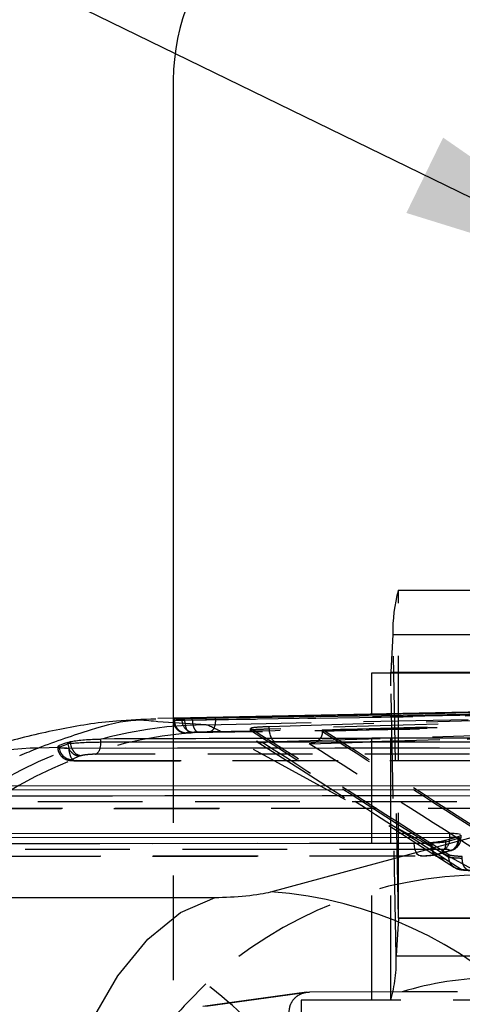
# Model space of a CAD drawing. Extents: x 39 to 778, y 26 to 580.
# Tile 10 of 41: x 255 to 266, y 78 to 102. Entities that reach past the tile are written whole.
import ezdxf

# ---------------------------------------------------------------- set-up
doc = ezdxf.new("R2010")
doc.units = 0
doc.header["$LTSCALE"] = 2
doc.linetypes.add('HIDDEN', pattern=[1.905, 1.27, -0.635])
doc.layers.get('0').update_dxf_attribs({"linetype": 'CONTINUOUS'})
doc.styles.add('SLDTEXTSTYLE0', font='TXT', dxfattribs={"width": 0.75})
doc.dimstyles.new('SLDDIMSTYLE1', dxfattribs={"dimtxt": 7, "dimasz": 6.604, "dimexe": 0, "dimexo": 0.0625, "dimgap": 1.75, "dimtad": 1, "dimdec": 3, "dimrnd": 1e-09, "dimzin": 12, "dimtxsty": 'SLDTEXTSTYLE0', "dimsah": 1, "dimcen": 0.09, "dimazin": 3, "dimtfac": 1, "dimtdec": 3, "dimtofl": 0, "dimtmove": 0, "dimatfit": 3, "dimtolj": 1, "dimtzin": 12})
doc.dimstyles.new('SLDDIMSTYLE4', dxfattribs={"dimtxt": 7, "dimasz": 6.604, "dimexe": 0, "dimexo": 0.0625, "dimgap": 1.75, "dimtad": 1, "dimdec": 3, "dimrnd": 1e-09, "dimzin": 12, "dimtxsty": 'SLDTEXTSTYLE0', "dimblk1": 'NONE', "dimsah": 1, "dimcen": 0, "dimazin": 3, "dimtfac": 1, "dimtdec": 3, "dimtmove": 0, "dimatfit": 3, "dimtolj": 1, "dimtzin": 12})

# ---------------------------------------------------------------- blocks, each defined once
blk = doc.blocks.new('_D_7')
at = {"color": 179, "linetype": 'CONTINUOUS'}
for p, q in [((258.822, 102.857), (258.822, 135.248)), ((323.822, 102.857), (323.822, 135.248)), ((258.822, 133.248), (323.822, 133.248))]:
    blk.add_line(p, q, dxfattribs=at)
for points in [[(258.822, 133.248), (265.426, 132.232), (265.426, 134.264)], [(323.822, 133.248), (317.218, 134.264), (317.218, 132.232)]]:
    blk.add_solid(points, dxfattribs=at)
at = {"color": 179, "linetype": 'CONTINUOUS', "insert": (281.642, 142.271, -138.306), "char_height": 7, "attachment_point": 1, "style": 'SLDTEXTSTYLE0'}
blk.add_mtext('65', dxfattribs=at)
blk = doc.blocks.new('_D_9')
at = {"color": 179, "linetype": 'CONTINUOUS'}
for q in [(217.561, 121.636), (280.291, 91.057)]:
    blk.add_line((270.853, 95.658), q, dxfattribs=at)
blk.add_solid([(270.853, 95.658), (265.362, 99.465), (264.471, 97.638)], dxfattribs=at)
at = {"color": 179, "linetype": 'CONTINUOUS', "char_height": 7, "attachment_point": 1, "rotation": 334.012, "style": 'SLDTEXTSTYLE0'}
for s, insert in [('%%c', (221.498, 129.713, -138.306)), ('10,5', (231.034, 125.183, -138.306))]:
    blk.add_mtext(s, dxfattribs=dict(at, insert=insert))
blk = doc.blocks.new('_NONE')

msp = doc.modelspace()

# ---------------------------------------------------------------- linework, layer by layer
at = {"color": 7, "linetype": 'CONTINUOUS'}
for p, q in [((258.821846, 100.85741), (258.821846, 85.392952)), ((264.278134, 88.49491), (289.664429, 88.49491)), ((264.146137, 87.418088), (264.094382, 86.508307)), ((263.632084, 85.488608), (263.632084, 86.494909)), ((263.632084, 86.494909), (289.01838, 86.494909)), ((277.729416, 85.768947), (258.44304, 85.385417)), ((258.444042, 85.306855), (258.403593, 85.309356)), ((259.281603, 85.378876), (259.281603, 85.401073)), ((256.05533, 84.689907), (256.262922, 84.773397)), ((256.05533, 84.689907), (256.05533, 84.728196)), ((256.262907, 84.806244), (256.326367, 84.823621)), ((256.262907, 84.77341), (256.262907, 84.806244)), ((256.262922, 84.773397), (256.262907, 84.77341)), ((256.262922, 84.773397), (256.288153, 84.667401)), ((256.326367, 84.782183), (256.326367, 84.823621)), ((256.326386, 84.782172), (256.326367, 84.782183)), ((257.068527, 84.815375), (257.068527, 84.88799)), ((257.068527, 84.815375), (273.757002, 84.822533)), ((256.077775, 84.680099), (255.545308, 84.66951)), ((256.297016, 84.667202), (272.896144, 84.674367)), ((261.18746, 81.184407), (273.509882, 84.516033)), ((269.640106, 83.753518), (254.191135, 83.746889)), ((254.191135, 83.658268), (269.640106, 83.664896)), ((253.420131, 83.510238), (268.77904, 83.516826)), ((265.522656, 82.595879), (251.313747, 82.589782)), ((265.522656, 82.507256), (265.522656, 82.595879)), ((250.542742, 82.353131), (264.661591, 82.359187)), ((251.313747, 82.501161), (265.522656, 82.507256)), ((265.426469, 82.437215), (265.72452, 82.521014)), ((265.522656, 82.507256), (265.521062, 82.46381)), ((265.72452, 82.521014), (265.734748, 82.524011)), ((246.979901, 81.047954), (259.834382, 81.047954))]:
    msp.add_line(p, q, dxfattribs=at)
at = {"color": 7, "linetype": 'HIDDEN'}
for p, q in [((264.278134, 80.55741), (264.278134, 88.49491)), ((264.276491, 80.544012), (264.146137, 87.418088)), ((264.092739, 78.55741), (264.092739, 86.494909)), ((264.224735, 79.634231), (264.094382, 86.508307)), ((259.843745, 85.358861), (266.899555, 85.484409)), ((262.434717, 85.110943), (276.438373, 85.528751)), ((262.434717, 85.078157), (276.438373, 85.495965)), ((263.632084, 78.55741), (263.632084, 85.488608)), ((259.620157, 85.234107), (258.444042, 85.306855)), ((258.821846, 85.392952), (258.821846, 46.321869)), ((258.821939, 85.377667), (258.821939, 85.335981)), ((258.847003, 85.337499), (258.847003, 85.381139)), ((259.094973, 85.335547), (259.094973, 85.375836)), ((259.281603, 85.353054), (259.281603, 85.378876)), ((259.281603, 85.353018), (259.281603, 85.353054)), ((259.620157, 85.234107), (268.36354, 85.407979)), ((259.843745, 85.358884), (259.843745, 85.387971)), ((259.843745, 85.358861), (259.843745, 85.358884)), ((261.144516, 85.192598), (268.36354, 85.407979)), ((276.705627, 85.209103), (262.115934, 84.77381)), ((262.138003, 84.773721), (276.714655, 85.208624)), ((266.333978, 81.587273), (259.982567, 85.06288)), ((260.695123, 85.092034), (260.695123, 85.141545)), ((261.144516, 85.126508), (261.144516, 85.192598)), ((262.434668, 85.061604), (262.434717, 85.078157)), ((262.434717, 85.078157), (262.434717, 85.110943)), ((256.023259, 84.7049), (256.023259, 84.678847)), ((272.896144, 84.668697), (256.297016, 84.66153)), ((256.297016, 84.66153), (256.297016, 84.667202)), ((273.625414, 84.525361), (256.936939, 84.518201)), ((256.566336, 84.476232), (256.358721, 84.392733)), ((256.449719, 84.36153), (273.048849, 84.368696)), ((256.470581, 84.364358), (273.069709, 84.371524)), ((268.77904, 83.511157), (253.420131, 83.504567)), ((269.508514, 83.367722), (254.060653, 83.361094)), ((253.572838, 83.204567), (268.931749, 83.211157)), ((253.593699, 83.207395), (268.952611, 83.213983)), ((264.661591, 82.353517), (250.542742, 82.34746)), ((264.661591, 82.353517), (264.661591, 82.359187)), ((265.066502, 82.304505), (265.066502, 82.354018)), ((265.095617, 82.335421), (265.066502, 82.354018)), ((265.72452, 82.472942), (265.426469, 82.389144)), ((265.426469, 82.389144), (265.426469, 82.437215)), ((265.72452, 82.472942), (265.72452, 82.521014)), ((265.734748, 82.474975), (265.72455, 82.471987)), ((265.734748, 82.474975), (265.734748, 82.524011)), ((265.734772, 82.474205), (265.734748, 82.474975)), ((265.795571, 82.489851), (265.795571, 82.557661)), ((265.391064, 82.210082), (251.183265, 82.203988)), ((265.066502, 82.304505), (265.095617, 82.285909)), ((265.095617, 82.285909), (265.095617, 82.335421)), ((265.500185, 82.076989), (265.095617, 82.335421)), ((265.095617, 82.285909), (265.500167, 82.027487)), ((265.186216, 82.09197), (265.48255, 82.175286)), ((265.246424, 82.100341), (265.543149, 82.183767)), ((265.48255, 82.175286), (265.489728, 82.177391)), ((250.695449, 82.04746), (264.814298, 82.053518)), ((250.716311, 82.050288), (264.835159, 82.056343)), ((265.203641, 82.051674), (265.232756, 82.033079)), ((265.232739, 82.03309), (265.637274, 81.774676)), ((265.392411, 81.98647), (265.363298, 82.005065)), ((265.796927, 81.728069), (265.392411, 81.98647)), ((265.500167, 82.027487), (265.500185, 82.027519)), ((265.500185, 82.027519), (265.500185, 82.076989)), ((265.827048, 82.000739), (265.827048, 82.037314)), ((264.276491, 80.544012), (264.224735, 79.634231)), ((264.276491, 80.544012), (289.662787, 80.544012)), ((264.278134, 80.55741), (289.664429, 80.55741)), ((264.224735, 79.634231), (289.61103, 79.634231)), ((264.366268, 78.75741), (262.122865, 78.755195)), ((284.762554, 78.75741), (264.366268, 78.75741)), ((262.053599, 78.750327), (252.368131, 77.403892)), ((262.122865, 78.755195), (252.4363, 77.408609)), ((261.924152, 78.55741), (261.924152, 53.15741)), ((287.197529, 78.55741), (261.924152, 78.55741))]:
    msp.add_line(p, q, dxfattribs=at)
at = {"color": 8, "linetype": 'CONTINUOUS'}
for p, q in [((264.146137, 87.418088), (270.18544, 87.418088)), ((264.094382, 86.508307), (270.18544, 86.508307)), ((259.843745, 85.387971), (259.843745, 85.413059))]:
    msp.add_line(p, q, dxfattribs=at)
at = {"color": 7, "linetype": 'HIDDEN', "flags": 128}
for points in [[(276.664704, 85.589563), (276.148225, 85.574153), (274.08231, 85.512513), (269.950462, 85.389234), (265.5475, 85.257871), (261.144516, 85.126508)], [(259.094973, 85.335547), (259.098762, 85.275929), (259.108485, 85.218688), (259.123759, 85.166111), (259.143965, 85.120294), (259.168306, 85.083065), (259.195806, 85.055912), (259.22537, 85.039913), (259.255816, 85.035713)], [(261.295517, 84.827076), (269.130317, 85.060827), (276.815799, 85.290134)], [(260.691944, 85.095679), (260.69511, 85.092034), (260.695116, 85.092032), (260.695116, 85.092032)], [(261.144516, 85.126508), (261.148549, 85.070042), (261.157896, 85.015595), (261.172217, 84.965117), (261.191006, 84.920412), (261.213589, 84.883079), (261.239157, 84.854453), (261.266795, 84.835562), (261.295517, 84.827076)], [(260.832618, 84.838971), (261.926674, 84.142146), (265.203643, 82.051674)], [(256.470581, 84.364358), (256.438081, 84.3624), (256.406103, 84.374029), (256.3761, 84.398716), (256.349434, 84.43534), (256.327321, 84.482235), (256.310758, 84.537277), (256.300499, 84.59796), (256.297016, 84.66153)], [(264.835159, 82.056343), (264.802658, 82.054387), (264.77068, 82.066016), (264.740677, 82.090702), (264.714011, 82.127325), (264.691896, 82.174223), (264.675333, 82.229262), (264.665076, 82.289947), (264.661591, 82.353517)], [(265.674328, 82.504661), (265.759536, 82.499457), (265.795429, 82.49057), (265.767795, 82.479631), (265.735415, 82.474395), (265.735387, 82.474392), (265.735387, 82.474392)]]:
    msp.add_lwpolyline(points, dxfattribs=at)
at = {"color": 7, "linetype": 'CONTINUOUS', "flags": 128}
msp.add_lwpolyline([(255.44455, 72.013733), (255.591006, 73.669805), (255.87709, 75.254477), (256.294721, 76.722988), (256.832105, 78.033853), (257.474058, 79.150047), (258.20245, 80.040038), (258.9967, 80.678687), (259.834382, 81.047954)], dxfattribs=at)
at = {"color": 7, "linetype": 'CONTINUOUS'}
for centre, radius, start, end in [((263.821847, 100.85741), 5, 90, 180), ((267.594703, 87.541865), 3.450787, 163.9675445, 182.0555907), ((264.051422, 86.506775), 0.042988, 343.9763377, 2.0423287), ((260.452644, 71.236273), 9.975236, 5.2567123, 85.7755362)]:
    msp.add_arc(centre, radius, start, end, dxfattribs=at)
at = {"color": 7, "linetype": 'HIDDEN'}
for centre, radius, start, end in [((259.703664, 75.201786), 10.032668, 90.4769054, 174.7240434), ((259.142342, 85.333012), 0.295373, 179.1297085, 269.7958217), ((259.325048, 85.343978), 0.294625, 178.973593, 269.7690914), ((260.020819, 75.027618), 10.035334, 90.2183997, 174.7085941), ((256.36086, 84.698373), 0.305647, 181.5871923, 269.5991046), ((256.840678, 84.706813), 0.211756, 297.0382519, 349.3079935), ((265.169169, 82.351456), 0.260046, 273.7586096, 8.3330587), ((265.237522, 82.448916), 0.283931, 302.7362819, 3.0069227), ((265.363481, 82.302054), 0.29699, 179.5270968, 269.9645685), ((265.392595, 82.283458), 0.296988, 179.5272465, 269.9644156), ((264.319437, 80.545546), 0.042974, 163.9734747, 182.0451917), ((260.776314, 79.510437), 3.450643, 343.9671647, 2.0559705), ((252.316969, 69.432874), 11.994592, 39.8403062, 52.5525106)]:
    msp.add_arc(centre, radius, start, end, dxfattribs=at)
at = {"color": 8, "linetype": 'CONTINUOUS'}
for centre, radius, start, end in [((256.529365, 84.812224), 0.539171, 344.432576, 0.3348298), ((255.782869, 75.891411), 8.781313, 91.5502098, 112.1249487)]:
    msp.add_arc(centre, radius, start, end, dxfattribs=at)
at = {"color": 7, "linetype": 'CONTINUOUS'}
for centre, major_axis, ratio, start_param, end_param in [((242.311284, 5.048805), (532.095851, 11.465108), 0.150304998, 1.504100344, 1.536010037), ((259.455574, 5.389737), (-0.048564, 80.013512), 0.300065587, 0.015683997, 0.023327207), ((259.59692, 5.392547), (-0.033175, 80.013424), 0.337981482, 0.122372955, 0.130111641), ((256.78041, 84.780012), (0.549659, 0.017686), 0.053926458, 2.541048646, 2.796099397), ((195.434271, 4.116609), (531.34298, 11.450541), 0.150517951, 1.431384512, 1.451294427), ((181.40495, 82.543857), (78.624357, 5.633268), 0.118254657, 5.918553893, 5.935255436), ((260.33889, 81.184479), (0.987411, 0.070746), 0.118254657, 4.16765878, 5.737926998)]:
    msp.add_ellipse(centre, major_axis=major_axis, ratio=ratio, start_param=start_param, end_param=end_param, dxfattribs=at)
at = {"color": 7, "linetype": 'HIDDEN'}
for centre, major_axis, ratio, start_param, end_param in [((244.289862, 4.741185), (534.091211, 11.508102), 0.150304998, 1.508049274, 1.539834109), ((259.446557, 5.045251), (-0.048746, 80.313563), 0.300065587, 0.015243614, 0.022858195), ((244.442396, 4.741185), (534.209041, 11.506775), 0.14971046, 1.508053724, 1.539838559), ((181.637525, 85.004521), (78.838976, -0.482686), 0.060856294, 0.11237007, 0.147896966), ((259.73287, 5.045251), (-0.043136, 80.013614), 0.299718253, 0.015257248, 0.022871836), ((-148069.540669, 118.668821), (149019.45109, -912.33458), 0.060855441, 0.096281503, 0.096587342), ((-148069.540669, 118.619382), (149019.45109, -912.33643), 0.060855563, 0.096281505, 0.096587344), ((-148069.54139, 118.619382), (149021.151814, -912.343142), 0.060855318, 0.096279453, 0.096584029), ((-148069.54139, 118.668822), (149021.151814, -912.344992), 0.060855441, 0.096279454, 0.096584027), ((-148069.542495, 118.319942), (149019.75109, -912.336417), 0.060855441, 0.096281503, 0.096587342), ((-148069.543216, 118.319942), (149020.851814, -912.343156), 0.060855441, 0.096279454, 0.096585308), ((256.8014, 84.482839), (0.249651, 0.017885), 0.118250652, 2.534140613, 2.789479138), ((265.461559, 82.472459), (-0.082791, 0.288351), 0.868279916, 2.901919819, 4.466477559), ((271.795673, 84.253323), (6.0706, 1.784306), 0.045925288, 3.128094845, 3.131282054), ((266.324272, 71.577921), (0.924696, 9.967085), 0.993714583, 0.092116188, 0.834004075), ((266.57359, 71.577921), (-0.406928, 7.503138), 0.993191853, 6.22937213, 6.528886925)]:
    msp.add_ellipse(centre, major_axis=major_axis, ratio=ratio, start_param=start_param, end_param=end_param, dxfattribs=at)
at = {"color": 7, "linetype": 'CONTINUOUS'}
for points, knots in [([(259.843745, 85.413059), (262.668092, 85.46633), (266.90462, 85.546238), (272.55347, 85.639539), (275.377939, 85.682214), (276.790175, 85.703551)], [0, 0, 0, 0, 0.499998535, 0.749999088, 1, 1, 1, 1]), ([(258.398284, 85.369853), (258.07607, 85.359305), (257.257836, 85.33252), (256.02151, 85.129326), (254.622994, 84.790342), (253.438355, 84.413292), (252.713336, 84.103886), (252.458939, 83.995321)], [0, 0, 0, 0, 0.139507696, 0.354267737, 0.583680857, 0.853920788, 1, 1, 1, 1]), ([(259.094973, 85.375836), (259.044124, 85.375168), (258.942452, 85.373833), (258.848253, 85.374604), (258.809342, 85.377099), (258.834587, 85.379807), (258.847003, 85.381139)], [0, 0, 0, 0, 0.2527158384, 0.5053075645, 0.7566843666, 1, 1, 1, 1]), ([(259.03047, 85.393179), (259.055074, 85.394246), (259.104279, 85.396382), (259.208039, 85.399248), (259.271384, 85.400819), (259.281603, 85.401073)], [0, 0, 0, 0, 0.456153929, 0.912266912, 1, 1, 1, 1]), ([(259.281603, 85.401073), (259.339204, 85.402426), (259.454406, 85.405132), (259.657136, 85.409351), (259.779366, 85.41178), (259.843747, 85.413059)], [0, 0, 0, 0, 0.321240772, 0.64247957, 1, 1, 1, 1]), ([(256.077775, 84.680099), (256.056446, 84.68556), (256.013807, 84.696479), (256.023847, 84.71459), (256.048864, 84.725401), (256.05533, 84.728196)], [0, 0, 0, 0, 0.426009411, 0.851637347, 1, 1, 1, 1]), ([(256.326367, 84.823621), (256.367083, 84.831327), (256.448498, 84.846735), (256.623328, 84.866435), (256.812056, 84.880617), (256.965023, 84.886999), (257.044124, 84.887757), (257.068527, 84.88799)], [0, 0, 0, 0, 0.226564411, 0.453036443, 0.679354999, 0.90107988, 1, 1, 1, 1]), ([(256.326367, 84.782183), (256.326378, 84.782184), (256.341427, 84.783856), (256.403426, 84.789977), (256.52617, 84.799171), (256.706721, 84.808046), (256.896787, 84.81397), (257.014492, 84.815375), (257.06851, 84.815375), (257.068527, 84.815375)], [0, 0, 0, 0, 0.000082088, 0.110546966, 0.327750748, 0.555111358, 0.776289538, 0.999928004, 1, 1, 1, 1]), ([(256.326386, 84.782172), (256.330119, 84.741672), (256.333923, 84.70041), (256.354618, 84.667827), (256.355, 84.667226)], [0, 0, 0, 0, 0.981546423, 1, 1, 1, 1]), ([(256.077775, 84.680099), (256.109239, 84.675995), (256.165591, 84.668645), (256.256753, 84.667644), (256.297016, 84.667202)], [0, 0, 0, 0, 0.558342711, 1, 1, 1, 1]), ([(265.783602, 82.570996), (265.764593, 82.576767), (265.726625, 82.588295), (265.621953, 82.595067), (265.546293, 82.595685), (265.522656, 82.595879)], [0, 0, 0, 0, 0.408080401, 0.815084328, 1, 1, 1, 1]), ([(264.661591, 82.359187), (264.718399, 82.360051), (264.832011, 82.36178), (265.023464, 82.374949), (265.202706, 82.394299), (265.342526, 82.416265), (265.401654, 82.431022), (265.426469, 82.437215)], [0, 0, 0, 0, 0.211399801, 0.42278946, 0.634425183, 0.846574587, 1, 1, 1, 1]), ([(265.734748, 82.524011), (265.760972, 82.532815), (265.797382, 82.54504), (265.790013, 82.554902), (265.787951, 82.557661)], [0, 0, 0, 0, 0.72023789, 1, 1, 1, 1])]:
    msp.add_open_spline(points, degree=3, knots=knots, dxfattribs=at)
at = {"color": 8, "linetype": 'CONTINUOUS'}
for points, knots in [([(258.403593, 85.309356), (258.248223, 85.328251), (257.816951, 85.3807), (256.828216, 85.13219), (255.972942, 84.823736), (255.545308, 84.66951)], [0, 0, 0, 0, 0.219706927, 0.60985576, 1, 1, 1, 1]), ([(265.522656, 82.507256), (265.522673, 82.507256), (265.576191, 82.507256), (265.637419, 82.507035), (265.671231, 82.504861), (265.674328, 82.504661)], [0, 0, 0, 0, 0.000284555, 0.908440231, 1, 1, 1, 1])]:
    msp.add_open_spline(points, degree=3, knots=knots, dxfattribs=at)
at = {"color": 7, "linetype": 'HIDDEN'}
for points, knots in [([(259.094973, 85.335547), (259.094956, 85.335547), (259.040425, 85.335547), (258.943313, 85.334446), (258.846933, 85.334603), (258.810605, 85.336309), (258.832539, 85.335691), (258.846998, 85.337498), (258.847003, 85.337499)], [0, 0, 0, 0, 0.000080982, 0.254017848, 0.508297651, 0.758772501, 0.999917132, 1, 1, 1, 1]), ([(258.826458, 85.336137), (258.82624, 85.312597), (258.825717, 85.256185), (258.861831, 85.178898), (258.913817, 85.115542), (258.969071, 85.075325), (259.020199, 85.052151), (259.062121, 85.041083), (259.091103, 85.037081), (259.108249, 85.03575), (259.126082, 85.034939), (259.156071, 85.034565), (259.200859, 85.03474), (259.242949, 85.035462), (259.253238, 85.035638)], [0, 0, 0, 0, 0.100950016, 0.241916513, 0.356598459, 0.453567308, 0.534514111, 0.598750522, 0.641683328, 0.670018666, 0.705444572, 0.790761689, 0.948851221, 1, 1, 1, 1]), ([(259.03047, 85.349256), (259.055073, 85.349747), (259.104275, 85.350729), (259.208026, 85.352141), (259.27138, 85.352927), (259.281603, 85.353054)], [0, 0, 0, 0, 0.4561560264, 0.9122464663, 1, 1, 1, 1]), ([(259.281603, 85.353018), (259.305359, 85.353306), (259.364033, 85.354016), (259.489135, 85.355419), (259.662875, 85.357227), (259.782201, 85.35832), (259.843745, 85.358884)], [0, 0, 0, 0, 0.136652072, 0.337507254, 0.658306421, 1, 1, 1, 1]), ([(259.281607, 85.353018), (259.283939, 85.319292), (259.288605, 85.251839), (259.316309, 85.16209), (259.355785, 85.093788), (259.393815, 85.063407), (259.421828, 85.054009), (259.433219, 85.053408), (259.438702, 85.053119)], [0, 0, 0, 0, 0.213893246, 0.427779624, 0.641660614, 0.855556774, 0.930467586, 1, 1, 1, 1]), ([(259.843745, 85.358861), (259.842081, 85.319958), (259.838751, 85.242153), (259.805642, 85.143642), (259.757207, 85.074073), (259.717915, 85.063989), (259.698273, 85.058948)], [0, 0, 0, 0, 0.250001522, 0.499998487, 0.750043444, 1, 1, 1, 1]), ([(276.648039, 85.340511), (273.823247, 85.298629), (268.173226, 85.214858), (262.523402, 85.110921), (259.698273, 85.058948)], [0, 0, 0, 0, 0.499961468, 1, 1, 1, 1]), ([(259.14129, 85.037641), (259.135735, 85.037061), (259.124391, 85.035876), (259.141718, 85.034886), (259.185443, 85.034716), (259.232344, 85.03538), (259.255816, 85.035713)], [0, 0, 0, 0, 0.240616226, 0.491421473, 0.745474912, 1, 1, 1, 1]), ([(259.438702, 85.053119), (259.434218, 85.052999), (259.405298, 85.052221), (259.357796, 85.050822), (259.335157, 85.049843), (259.323861, 85.049355)], [0, 0, 0, 0, 0.084186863, 0.543025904, 1, 1, 1, 1]), ([(259.698273, 85.058948), (259.696863, 85.058921), (259.6701, 85.058416), (259.612342, 85.057236), (259.534497, 85.055504), (259.476527, 85.054105), (259.449503, 85.053401), (259.438702, 85.053119)], [0, 0, 0, 0, 0.017958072, 0.340903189, 0.663679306, 0.865583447, 1, 1, 1, 1]), ([(261.144516, 85.126517), (261.144499, 85.126516), (261.054658, 85.123308), (260.893644, 85.120414), (260.73637, 85.109012), (260.686979, 85.100573), (260.691632, 85.095986), (260.691944, 85.095679)], [0, 0, 0, 0, 0.000062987, 0.325503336, 0.650925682, 0.976632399, 1, 1, 1, 1]), ([(260.701803, 85.146835), (260.702922, 85.151502), (260.705564, 85.162517), (260.832913, 85.17775), (260.998587, 85.187814), (261.115291, 85.19164), (261.144516, 85.192598)], [0, 0, 0, 0, 0.239611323, 0.565516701, 0.891194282, 1, 1, 1, 1]), ([(262.434668, 85.061604), (262.431706, 85.031854), (262.42579, 84.972423), (262.382908, 84.893763), (262.318486, 84.829079), (262.228539, 84.782914), (262.156275, 84.772446), (262.117016, 84.773774), (262.115934, 84.77381)], [0, 0, 0, 0, 0.173799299, 0.347186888, 0.530921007, 0.742082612, 0.992895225, 1, 1, 1, 1]), ([(260.991908, 84.792595), (260.951827, 84.795327), (260.894096, 84.799261), (260.849072, 84.833519), (260.835308, 84.843993)], [0, 0, 0, 0, 0.694283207, 1, 1, 1, 1]), ([(260.991913, 84.792591), (260.990434, 84.794117), (260.984809, 84.799921), (261.019126, 84.809715), (261.124598, 84.820498), (261.238541, 84.824883), (261.295517, 84.827076)], [0, 0, 0, 0, 0.106352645, 0.404430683, 0.702190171, 1, 1, 1, 1]), ([(256.025409, 84.678867), (256.024712, 84.674393), (256.018008, 84.631342), (256.044195, 84.556798), (256.094873, 84.476372), (256.155816, 84.424111), (256.217299, 84.392013), (256.278059, 84.374272), (256.348324, 84.363508), (256.409646, 84.362635), (256.450047, 84.362059)], [0, 0, 0, 0, 0.020807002, 0.20020435, 0.3403285, 0.460081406, 0.567715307, 0.66962991, 0.782341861, 1, 1, 1, 1]), ([(256.297016, 84.66153), (256.296998, 84.66153), (256.24282, 84.66153), (256.1463, 84.662899), (256.048679, 84.668762), (256.012269, 84.677897), (256.031805, 84.685987), (256.055323, 84.689906), (256.05533, 84.689907)], [0, 0, 0, 0, 0.00007867, 0.245168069, 0.490353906, 0.736411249, 0.999916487, 1, 1, 1, 1]), ([(256.288153, 84.667401), (256.288871, 84.664201), (256.298265, 84.622305), (256.355781, 84.556144), (256.452094, 84.486776), (256.528255, 84.479747), (256.566336, 84.476232)], [0, 0, 0, 0, 0.0268290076, 0.3512201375, 0.6756173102, 1, 1, 1, 1]), ([(256.355, 84.667226), (256.373004, 84.633963), (256.409357, 84.566799), (256.497819, 84.499468), (256.562742, 84.489825), (256.595203, 84.485003)], [0, 0, 0, 0, 0.3291302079, 0.6645657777, 1, 1, 1, 1]), ([(256.936939, 84.518201), (256.91074, 84.517784), (256.858377, 84.51695), (256.769944, 84.510894), (256.687638, 84.501916), (256.629136, 84.492702), (256.60367, 84.486924), (256.595203, 84.485003)], [0, 0, 0, 0, 0.2225444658, 0.4448010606, 0.6702065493, 0.8903494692, 1, 1, 1, 1]), ([(256.358721, 84.392733), (256.351574, 84.388658), (256.337754, 84.380777), (256.356293, 84.371591), (256.400128, 84.365547), (256.447089, 84.364754), (256.470581, 84.364358)], [0, 0, 0, 0, 0.26254517, 0.507708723, 0.75373822, 1, 1, 1, 1]), ([(265.426469, 82.389144), (265.426459, 82.389143), (265.398723, 82.385675), (265.314705, 82.377228), (265.154894, 82.36697), (264.969939, 82.358765), (264.799306, 82.354387), (264.70082, 82.353517), (264.661608, 82.353517), (264.661591, 82.353517)], [0, 0, 0, 0, 0.000076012, 0.2122392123, 0.4237595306, 0.6346937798, 0.8456997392, 0.9999315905, 1, 1, 1, 1]), ([(265.734772, 82.474205), (265.73393, 82.440793), (265.732244, 82.373969), (265.691969, 82.285096), (265.628753, 82.217521), (265.56288, 82.186742), (265.51521, 82.178264), (265.496404, 82.17762), (265.489728, 82.177391)], [0, 0, 0, 0, 0.2158585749, 0.431706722, 0.647562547, 0.8634348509, 0.9515250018, 1, 1, 1, 1]), ([(265.564206, 82.190381), (265.572657, 82.193112), (265.595451, 82.200477), (265.652357, 82.227462), (265.718223, 82.279863), (265.771827, 82.361776), (265.798841, 82.43729), (265.793104, 82.481295), (265.792015, 82.48965)], [0, 0, 0, 0, 0.095554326, 0.257722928, 0.468200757, 0.691480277, 0.941422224, 1, 1, 1, 1]), ([(265.735387, 82.474392), (265.735378, 82.474389), (265.735184, 82.474338), (265.734973, 82.47427), (265.734772, 82.474205)], [0, 0, 0, 0, 0.047990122, 1, 1, 1, 1]), ([(264.994423, 82.06219), (265.022315, 82.064476), (265.094521, 82.070394), (265.170733, 82.08207), (265.231349, 82.096099), (265.243703, 82.099595), (265.24471, 82.099881)], [0, 0, 0, 0, 0.287197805, 0.743488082, 0.979073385, 1, 1, 1, 1]), ([(265.489728, 82.177391), (265.494788, 82.179088), (265.511512, 82.184697), (265.521308, 82.193791), (265.504463, 82.202769), (265.460762, 82.20886), (265.414181, 82.209677), (265.391064, 82.210082)], [0, 0, 0, 0, 0.097679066, 0.322887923, 0.549358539, 0.776359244, 1, 1, 1, 1]), ([(264.814492, 82.053521), (264.81575, 82.053522), (264.855191, 82.05353), (264.919505, 82.054972), (264.978777, 82.060683), (264.994423, 82.06219)], [0, 0, 0, 0, 0.023691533, 0.742287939, 1, 1, 1, 1]), ([(264.835159, 82.056343), (264.853999, 82.056559), (264.898538, 82.057069), (264.978048, 82.061631), (265.062168, 82.069704), (265.137269, 82.080243), (265.169899, 82.088061), (265.186216, 82.09197)], [0, 0, 0, 0, 0.155568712, 0.367768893, 0.578863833, 0.789413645, 1, 1, 1, 1]), ([(265.796927, 81.728069), (265.774378, 81.729594), (265.718939, 81.733345), (265.635385, 81.769434), (265.560429, 81.836763), (265.509479, 81.926495), (265.503271, 81.993823), (265.500167, 82.027487)], [0, 0, 0, 0, 0.144732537, 0.355838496, 0.570556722, 0.785279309, 1, 1, 1, 1]), ([(265.827048, 82.037329), (265.755631, 82.042207), (265.610638, 82.052109), (265.522669, 82.066646), (265.504496, 82.075006), (265.500185, 82.076989)], [0, 0, 0, 0, 0.425404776, 0.86368128, 1, 1, 1, 1]), ([(265.500185, 82.027519), (265.500187, 82.027518), (265.505128, 82.025871), (265.535547, 82.018364), (265.635784, 82.00936), (265.770385, 82.003086), (265.827033, 82.000725), (265.827048, 82.000725)], [0, 0, 0, 0, 0.000083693, 0.222049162, 0.664021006, 0.999911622, 1, 1, 1, 1]), ([(266.017637, 81.701284), (266.004691, 81.701599), (265.978796, 81.70223), (265.941633, 81.718532), (265.907609, 81.745402), (265.878137, 81.782854), (265.854352, 81.82908), (265.837409, 81.882278), (265.827288, 81.940276), (265.827128, 81.980575), (265.827048, 82.000725)], [0, 0, 0, 0, 0.1249928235, 0.2499970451, 0.3749891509, 0.4999965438, 0.6249973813, 0.7499977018, 0.8749986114, 1, 1, 1, 1]), ([(265.660544, 81.761591), (265.662826, 81.760327), (265.685976, 81.747508), (265.76633, 81.721585), (265.853848, 81.711735), (265.977913, 81.703346), (266.047438, 81.698645)], [0, 0, 0, 0, 0.019762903, 0.200544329, 0.551989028, 1, 1, 1, 1]), ([(266.017637, 81.701284), (265.979154, 81.703827), (265.889453, 81.709756), (265.818817, 81.719357), (265.802375, 81.725901), (265.796927, 81.728069)], [0, 0, 0, 0, 0.334399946, 0.779469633, 1, 1, 1, 1]), ([(259.61009, 78.955512), (259.142881, 78.478927), (257.990772, 77.303696), (256.874163, 75.295174), (256.377697, 73.657755), (256.235316, 72.845885), (256.207366, 72.655526), (256.199617, 72.599758), (256.197445, 72.583803), (256.196608, 72.577652)], [0, 0, 0, 0, 0.261432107, 0.644675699, 0.915870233, 0.976138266, 0.993176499, 0.997369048, 1, 1, 1, 1]), ([(261.629521, 78.268871), (261.635143, 78.324792), (261.646396, 78.436732), (261.734113, 78.584614), (261.861523, 78.692196), (261.998481, 78.747162), (262.086778, 78.752864), (262.122865, 78.755195)], [0, 0, 0, 0, 0.2227126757, 0.4458107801, 0.6586237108, 0.8604811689, 1, 1, 1, 1])]:
    msp.add_open_spline(points, degree=3, knots=knots, dxfattribs=at)

# ---------------------------------------------------------------- dimensions: what is measured, and where the dimension line sits
at = {"color": 179, "linetype": 'CONTINUOUS'}
dim = msp.add_linear_dim(base=(323.821847, 133.247928), p1=(258.821847, 100.85741), p2=(323.821847, 100.85741), dimstyle='SLDDIMSTYLE1', dxfattribs=at)
dim.commit()
dim.dimension.update_dxf_attribs({"geometry": '_D_7', "text_midpoint": (289.657701, 133.247928), "dimtype": 160})
dim = msp.add_diameter_dim_2p(p1=(280.290997, 91.056948), p2=(270.852698, 95.657873), dimstyle='SLDDIMSTYLE4', dxfattribs=at)
dim.commit()
dim.dimension.update_dxf_attribs({"geometry": '_D_9', "text_midpoint": (232.704436, 114.254186), "dimtype": 163})

doc.saveas('drawing.dxf')
